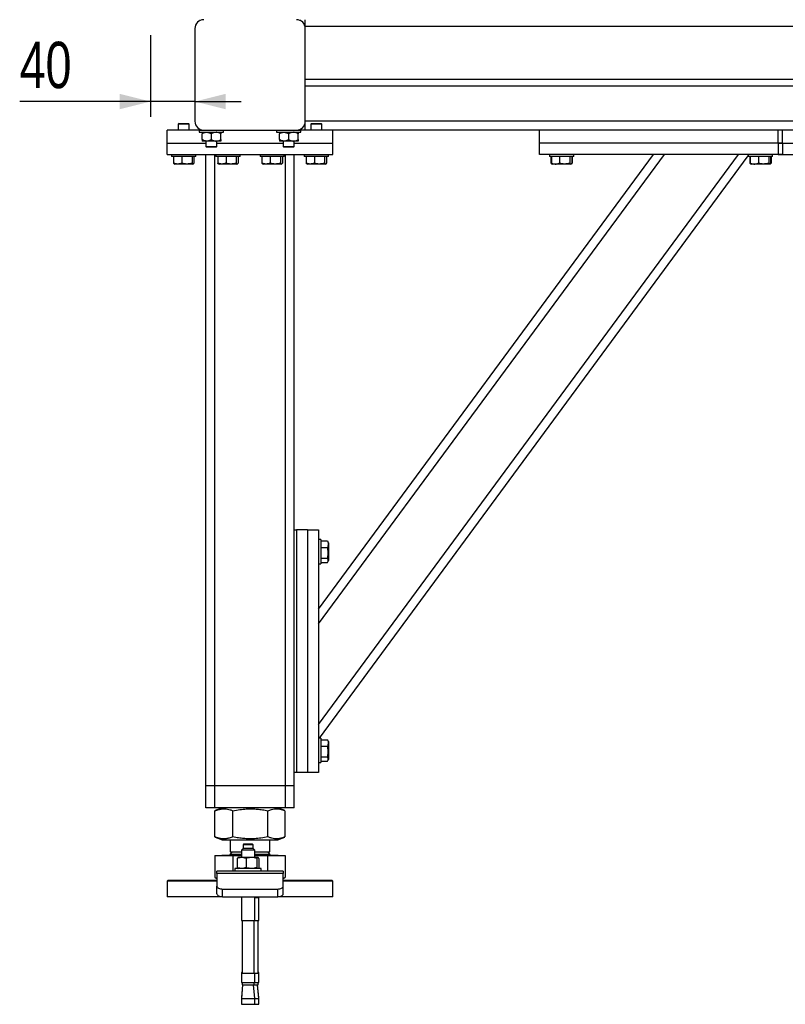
# Model space of a CAD drawing. Header units: millimetres. Extents: x 5 to 415, y 5 to 292.
# Tile 10 of 36: x 183 to 233, y 103 to 167. Entities that reach past the tile are written whole.
import ezdxf

# ---------------------------------------------------------------- set-up
doc = ezdxf.new("R2010")
doc.units = ezdxf.units.MM
doc.layers.add('COTES', color=1, linetype='Continuous')
doc.layers.add('TRAIT-FORT', color=4, linetype='Continuous', lineweight=25)
doc.styles.add('SLDTEXTSTYLE0', font='TXT', dxfattribs={"width": 0.75})
doc.dimstyles.new('SLDDIMSTYLE1', dxfattribs={"dimtxt": 3, "dimasz": 2, "dimexe": 0, "dimexo": 0.0625, "dimgap": 0.75, "dimtad": 1, "dimdec": 0, "dimlfac": 14, "dimrnd": 1e-09, "dimzin": 12, "dimdsep": 46, "dimtxsty": 'SLDTEXTSTYLE0', "dimsah": 1, "dimcen": 0.09, "dimadec": 0, "dimazin": 3, "dimtfac": 1, "dimtdec": 0, "dimtmove": 0, "dimatfit": 0, "dimfxl": 1, "dimfrac": 2, "dimtolj": 1, "dimtzin": 12, "dimarcsym": 0})

# ---------------------------------------------------------------- blocks, each defined once
blk = doc.blocks.new('_D_5')
at = {"layer": 'COTES', "color": 1, "transparency": 16777216}
for p, q in [((191.67, 165.916), (191.67, 160.62)), ((191.67, 161.62), (183.204, 161.62)), ((194.527, 161.62), (191.67, 161.62)), ((194.527, 161.62), (197.527, 161.62))]:
    blk.add_line(p, q, dxfattribs=at)
for points in [[(191.67, 161.62), (189.67, 162.12), (189.67, 161.12)], [(194.527, 161.62), (196.527, 161.12), (196.527, 162.12)]]:
    blk.add_solid(points, dxfattribs=at)
at = {"layer": 'COTES', "color": 1, "transparency": 16777216, "insert": (183.204, 165.487), "char_height": 3, "attachment_point": 1, "style": 'SLDTEXTSTYLE0'}
blk.add_mtext('40', dxfattribs=at)

msp = doc.modelspace()

# ---------------------------------------------------------------- linework, layer by layer
at = {"layer": 'TRAIT-FORT', "color": 4, "linetype": 'Continuous', "lineweight": 25}
for p, q in [((194.527, 166.345), (194.527, 160.345)), ((194.849, 166.916), (194.849, 166.859)), ((201.349, 166.859), (201.349, 166.916)), ((201.67, 166.488), (201.67, 166.916)), ((201.67, 166.488), (263.099, 166.488)), ((201.67, 160.345), (201.67, 166.345)), ((201.67, 163.059), (263.099, 163.059)), ((201.67, 162.631), (263.099, 162.631)), ((193.506, 160.202), (193.456, 160.152)), ((193.456, 160.152), (193.456, 159.774)), ((194.17, 160.152), (193.456, 160.152)), ((193.506, 160.202), (194.12, 160.202)), ((194.17, 160.152), (194.12, 160.202)), ((194.17, 159.774), (194.17, 160.152)), ((263.099, 160.345), (201.67, 160.345)), ((201.67, 159.774), (201.67, 160.345)), ((202.077, 160.202), (202.027, 160.152)), ((202.027, 160.152), (202.027, 159.774)), ((202.742, 160.152), (202.027, 160.152)), ((202.077, 160.202), (202.692, 160.202)), ((202.742, 160.152), (202.692, 160.202)), ((202.742, 159.774), (202.742, 160.152)), ((194.813, 159.774), (192.742, 159.774)), ((192.742, 158.916), (192.742, 159.774)), ((194.813, 159.774), (194.813, 159.631)), ((194.813, 159.774), (195.099, 159.774)), ((194.813, 159.631), (196.385, 159.631)), ((194.849, 159.831), (194.849, 159.774)), ((194.992, 159.153), (194.992, 159.537)), ((195.099, 159.774), (201.099, 159.774)), ((195.599, 159.153), (195.599, 159.537)), ((196.206, 159.153), (196.206, 159.537)), ((196.385, 159.631), (196.385, 159.774)), ((199.813, 159.774), (199.813, 159.631)), ((199.813, 159.631), (201.385, 159.631)), ((199.992, 159.153), (199.992, 159.537)), ((200.599, 159.153), (200.599, 159.537)), ((201.099, 159.774), (201.385, 159.774)), ((201.206, 159.153), (201.206, 159.537)), ((201.349, 159.774), (201.349, 159.831)), ((201.385, 159.631), (201.385, 159.774)), ((203.456, 159.774), (201.385, 159.774)), ((203.456, 158.916), (203.456, 159.774)), ((261.313, 159.774), (203.456, 159.774)), ((216.813, 158.916), (216.813, 159.774)), ((232.242, 158.916), (232.242, 159.774)), ((232.527, 158.916), (232.527, 159.774)), ((192.742, 158.202), (192.742, 158.916)), ((192.742, 158.916), (195.242, 158.916)), ((195.295, 159.059), (194.992, 159.059)), ((195.242, 159.059), (195.242, 158.716)), ((195.242, 158.716), (195.292, 158.666)), ((195.242, 158.716), (195.956, 158.716)), ((195.906, 158.666), (195.292, 158.666)), ((195.902, 159.059), (195.295, 159.059)), ((196.206, 159.059), (195.902, 159.059)), ((195.906, 158.666), (195.956, 158.716)), ((195.956, 158.716), (195.956, 159.059)), ((195.956, 158.916), (200.242, 158.916)), ((200.295, 159.059), (199.992, 159.059)), ((200.242, 159.059), (200.242, 158.716)), ((200.242, 158.716), (200.292, 158.666)), ((200.242, 158.716), (200.956, 158.716)), ((200.906, 158.666), (200.292, 158.666)), ((200.902, 159.059), (200.295, 159.059)), ((201.206, 159.059), (200.902, 159.059)), ((200.906, 158.666), (200.956, 158.716)), ((200.956, 158.716), (200.956, 159.059)), ((200.956, 158.916), (203.456, 158.916)), ((203.456, 158.202), (203.456, 158.916)), ((216.813, 158.202), (216.813, 158.916)), ((232.527, 158.916), (216.813, 158.916)), ((232.242, 158.916), (247.956, 158.916)), ((232.242, 158.916), (232.242, 158.202)), ((232.527, 158.916), (232.527, 158.202)), ((192.742, 158.202), (203.456, 158.202)), ((193.027, 158.202), (193.027, 158.059)), ((194.599, 158.059), (193.027, 158.059)), ((193.153, 158.059), (193.153, 157.631)), ((193.688, 158.059), (193.688, 157.631)), ((194.348, 158.059), (194.348, 157.631)), ((194.473, 158.059), (194.473, 157.631)), ((194.599, 158.059), (194.599, 158.202)), ((195.242, 117.345), (195.242, 158.202)), ((195.813, 117.345), (195.813, 158.202)), ((195.885, 158.202), (195.885, 158.059)), ((197.456, 158.059), (195.885, 158.059)), ((196.01, 158.059), (196.01, 157.631)), ((196.545, 158.059), (196.545, 157.631)), ((197.205, 158.059), (197.205, 157.631)), ((197.33, 158.059), (197.33, 157.631)), ((197.456, 158.059), (197.456, 158.202)), ((198.742, 158.202), (198.742, 158.059)), ((200.313, 158.059), (198.742, 158.059)), ((198.868, 158.059), (198.868, 157.631)), ((199.403, 158.059), (199.403, 157.631)), ((200.062, 158.059), (200.062, 157.631)), ((200.187, 158.059), (200.187, 157.631)), ((200.313, 158.059), (200.313, 158.202)), ((200.385, 117.345), (200.385, 158.202)), ((200.956, 133.916), (200.956, 158.202)), ((201.599, 158.202), (201.599, 158.059)), ((203.17, 158.059), (201.599, 158.059)), ((201.725, 158.059), (201.725, 157.631)), ((202.26, 158.059), (202.26, 157.631)), ((202.527, 121.309), (229.675, 158.202)), ((202.527, 128.781), (224.177, 158.202)), ((202.527, 127.817), (224.886, 158.202)), ((202.58, 120.416), (230.313, 158.105)), ((202.92, 158.059), (202.92, 157.631)), ((203.044, 158.059), (203.044, 157.631)), ((203.17, 158.059), (203.17, 158.202)), ((232.527, 158.202), (216.813, 158.202)), ((217.456, 158.202), (217.456, 158.059)), ((218.097, 158.059), (217.456, 158.059)), ((217.553, 158.059), (217.553, 157.631)), ((217.582, 158.059), (217.582, 157.631)), ((219.027, 158.059), (218.097, 158.059)), ((218.117, 158.059), (218.117, 157.631)), ((218.777, 158.059), (218.777, 157.631)), ((218.901, 158.059), (218.901, 157.631)), ((218.931, 158.059), (218.931, 157.631)), ((219.027, 158.059), (219.027, 158.202)), ((230.313, 158.202), (230.313, 158.059)), ((230.954, 158.059), (230.313, 158.059)), ((230.41, 158.059), (230.41, 157.631)), ((230.439, 158.059), (230.439, 157.631)), ((231.885, 158.059), (230.954, 158.059)), ((230.974, 158.059), (230.974, 157.631)), ((231.634, 158.059), (231.634, 157.631)), ((231.759, 158.059), (231.759, 157.631)), ((231.788, 158.059), (231.788, 157.631)), ((231.885, 158.059), (231.885, 158.202)), ((232.242, 158.202), (247.956, 158.202)), ((193.195, 157.583), (193.236, 157.559)), ((194.39, 157.559), (193.236, 157.559)), ((194.39, 157.559), (194.431, 157.583)), ((196.052, 157.583), (196.093, 157.559)), ((197.247, 157.559), (196.093, 157.559)), ((197.247, 157.559), (197.289, 157.583)), ((198.909, 157.583), (198.951, 157.559)), ((200.104, 157.559), (198.951, 157.559)), ((200.104, 157.559), (200.146, 157.583)), ((201.766, 157.583), (201.808, 157.559)), ((202.961, 157.559), (201.808, 157.559)), ((202.961, 157.559), (203.003, 157.583)), ((217.598, 157.598), (217.623, 157.583)), ((217.623, 157.583), (217.665, 157.559)), ((217.869, 157.559), (217.665, 157.559)), ((218.818, 157.559), (217.869, 157.559)), ((218.818, 157.559), (218.86, 157.583)), ((218.86, 157.583), (218.885, 157.598)), ((218.89, 157.617), (218.931, 157.631)), ((230.455, 157.598), (230.481, 157.583)), ((230.481, 157.583), (230.522, 157.559)), ((230.726, 157.559), (230.522, 157.559)), ((231.676, 157.559), (230.726, 157.559)), ((231.676, 157.559), (231.717, 157.583)), ((231.717, 157.583), (231.743, 157.598)), ((231.748, 157.617), (231.788, 157.631)), ((200.956, 118.202), (200.956, 133.916)), ((200.956, 133.916), (201.099, 133.916)), ((201.099, 133.916), (201.099, 118.202)), ((201.813, 133.916), (201.099, 133.916)), ((201.813, 133.916), (202.527, 133.916)), ((201.813, 133.916), (201.813, 118.202)), ((202.527, 133.916), (202.527, 118.202)), ((202.67, 133.274), (202.527, 133.274)), ((202.67, 133.274), (202.67, 132.789)), ((202.67, 133.184), (203.098, 133.184)), ((203.098, 133.184), (203.12, 133.147)), ((202.67, 132.789), (202.67, 131.702)), ((202.67, 132.761), (203.098, 132.761)), ((203.17, 133.065), (203.122, 133.148)), ((203.17, 133.065), (203.17, 132.417)), ((202.67, 132.065), (203.098, 132.065)), ((203.122, 131.827), (203.17, 131.911)), ((203.17, 132.417), (203.17, 131.911)), ((202.527, 131.702), (202.67, 131.702)), ((202.67, 131.792), (203.098, 131.792)), ((202.67, 120.416), (202.527, 120.416)), ((202.67, 120.416), (202.67, 119.932)), ((202.67, 120.326), (203.098, 120.326)), ((202.67, 119.932), (202.67, 118.845)), ((202.67, 119.904), (203.098, 119.904)), ((203.098, 120.326), (203.12, 120.29)), ((203.17, 120.208), (203.122, 120.291)), ((203.17, 120.208), (203.17, 119.56)), ((202.67, 119.208), (203.098, 119.208)), ((203.17, 119.56), (203.17, 119.054)), ((202.527, 118.845), (202.67, 118.845)), ((202.67, 118.935), (203.098, 118.935)), ((203.122, 118.97), (203.17, 119.054)), ((200.956, 117.345), (200.956, 118.202)), ((201.099, 118.202), (200.956, 118.202)), ((201.813, 118.202), (201.099, 118.202)), ((202.527, 118.202), (201.813, 118.202)), ((195.813, 117.345), (195.242, 117.345)), ((195.242, 115.916), (195.242, 117.345)), ((200.385, 117.345), (195.813, 117.345)), ((195.813, 115.916), (195.813, 117.345)), ((200.956, 117.345), (200.385, 117.345)), ((200.385, 115.916), (200.385, 117.345)), ((200.956, 115.916), (200.956, 117.345)), ((195.813, 115.916), (195.242, 115.916)), ((200.385, 115.916), (195.813, 115.916)), ((195.848, 115.734), (195.831, 115.728)), ((195.831, 114.033), (195.831, 115.728)), ((196.297, 115.916), (195.846, 115.734)), ((196.989, 114.033), (196.989, 115.728)), ((199.257, 114.033), (199.257, 115.728)), ((200.351, 115.734), (199.901, 115.916)), ((200.367, 114.033), (200.367, 115.728)), ((200.956, 115.916), (200.385, 115.916)), ((195.831, 114.033), (195.848, 114.027)), ((195.846, 114.027), (196.297, 113.845)), ((196.297, 113.845), (197.217, 113.845)), ((196.813, 113.845), (196.813, 113.071)), ((197.217, 113.845), (199.901, 113.845)), ((197.684, 113.559), (197.649, 113.524)), ((197.649, 113.524), (197.649, 113.274)), ((197.762, 113.524), (197.649, 113.524)), ((197.785, 113.559), (197.684, 113.559)), ((198.291, 113.524), (197.762, 113.524)), ((198.256, 113.559), (197.785, 113.559)), ((198.291, 113.524), (198.256, 113.559)), ((198.291, 113.274), (198.291, 113.524)), ((199.385, 113.071), (199.385, 113.845)), ((199.901, 113.845), (200.351, 114.027)), ((195.831, 112.831), (195.831, 111.413)), ((195.831, 112.831), (196.989, 112.831)), ((196.273, 112.845), (196.273, 112.831)), ((196.273, 112.845), (197.541, 112.845)), ((196.968, 113.071), (196.813, 112.916)), ((196.813, 113.071), (197.541, 113.071)), ((196.813, 112.916), (197.541, 112.916)), ((196.989, 112.831), (196.989, 111.809)), ((196.989, 112.831), (197.541, 112.831)), ((197.649, 113.274), (197.541, 113.166)), ((197.541, 113.166), (197.541, 112.702)), ((197.693, 113.166), (197.541, 113.166)), ((197.762, 113.274), (197.649, 113.274)), ((198.399, 113.166), (197.693, 113.166)), ((198.291, 113.274), (197.762, 113.274)), ((198.399, 113.166), (198.291, 113.274)), ((198.399, 112.702), (198.399, 113.166)), ((198.399, 113.071), (199.385, 113.071)), ((198.399, 112.916), (199.385, 112.916)), ((198.399, 112.845), (199.924, 112.845)), ((198.399, 112.831), (199.257, 112.831)), ((199.385, 112.916), (199.23, 113.071)), ((199.257, 111.809), (199.257, 112.831)), ((199.257, 112.831), (200.367, 112.831)), ((199.924, 112.831), (199.924, 112.845)), ((200.367, 112.831), (200.367, 111.413)), ((197.271, 112.631), (197.271, 112.059)), ((197.327, 112.702), (197.314, 112.693)), ((197.554, 112.702), (197.327, 112.702)), ((198.186, 112.702), (197.554, 112.702)), ((197.837, 112.631), (197.837, 112.059)), ((198.602, 112.702), (198.186, 112.702)), ((198.536, 112.631), (198.536, 112.059)), ((198.613, 112.702), (198.602, 112.702)), ((198.626, 112.693), (198.613, 112.702)), ((198.669, 112.631), (198.669, 112.059)), ((200.242, 111.809), (195.956, 111.809)), ((195.956, 111.656), (195.956, 111.809)), ((195.956, 111.656), (195.956, 110.84)), ((200.242, 111.656), (195.956, 111.656)), ((197.113, 111.988), (197.113, 111.809)), ((198.827, 111.988), (197.113, 111.988)), ((197.314, 111.997), (197.327, 111.988)), ((198.613, 111.988), (198.626, 111.997)), ((198.669, 112.059), (198.637, 112.008)), ((198.827, 111.809), (198.827, 111.988)), ((200.242, 111.809), (200.242, 111.656)), ((200.242, 110.84), (200.242, 111.656)), ((192.813, 111.238), (192.742, 111.166)), ((192.742, 111.166), (192.742, 110.166)), ((195.956, 111.166), (192.742, 111.166)), ((192.813, 111.238), (195.956, 111.238)), ((195.831, 111.413), (195.956, 111.349)), ((195.846, 111.405), (195.831, 111.413)), ((195.846, 111.405), (195.956, 111.341)), ((200.242, 111.347), (200.367, 111.413)), ((200.242, 111.341), (200.352, 111.405)), ((200.242, 111.238), (203.385, 111.238)), ((203.456, 111.166), (200.242, 111.166)), ((203.456, 111.166), (203.385, 111.238)), ((203.456, 110.166), (203.456, 111.166)), ((195.956, 110.345), (195.956, 110.84)), ((196.313, 110.661), (199.885, 110.661)), ((196.313, 110.166), (196.313, 110.661)), ((199.885, 110.166), (199.885, 110.661)), ((200.242, 110.345), (200.242, 110.84)), ((196.313, 110.166), (192.742, 110.166)), ((196.313, 110.166), (199.885, 110.166)), ((197.541, 110.166), (197.541, 108.631)), ((198.399, 108.631), (198.399, 110.166)), ((198.654, 110.095), (198.399, 110.095)), ((198.654, 110.095), (198.654, 110.166)), ((198.656, 108.631), (198.656, 110.166)), ((202.967, 110.166), (199.885, 110.166)), ((203.456, 110.166), (202.967, 110.166)), ((197.541, 108.631), (197.693, 108.631)), ((197.577, 108.631), (197.577, 105.188)), ((197.693, 108.631), (198.399, 108.631)), ((198.363, 105.188), (198.363, 108.631)), ((198.399, 108.631), (198.656, 108.631)), ((198.621, 105.188), (198.621, 108.631)), ((197.541, 105.259), (197.541, 105.188)), ((197.577, 105.259), (197.541, 105.259)), ((197.541, 105.188), (197.541, 104.609)), ((197.693, 105.188), (197.541, 105.188)), ((198.399, 105.188), (197.693, 105.188)), ((198.399, 104.609), (198.399, 105.188)), ((198.656, 105.188), (198.399, 105.188)), ((198.656, 105.259), (198.621, 105.259)), ((198.656, 105.188), (198.656, 105.259)), ((198.656, 104.609), (198.656, 105.188)), ((197.541, 104.609), (197.693, 104.609)), ((197.577, 104.609), (197.577, 104.452)), ((197.693, 104.609), (198.399, 104.609)), ((198.363, 104.452), (198.363, 104.609)), ((198.399, 104.609), (198.656, 104.609)), ((198.621, 104.452), (198.621, 104.609)), ((197.619, 104.452), (197.541, 103.569)), ((197.612, 104.452), (197.541, 103.641)), ((197.577, 104.452), (197.716, 104.452)), ((197.716, 104.452), (198.363, 104.452)), ((198.399, 103.569), (198.321, 104.452)), ((198.363, 104.452), (198.621, 104.452)), ((198.656, 103.569), (198.579, 104.452)), ((198.656, 103.641), (198.585, 104.452)), ((197.541, 103.641), (197.541, 103.569)), ((197.541, 103.641), (197.548, 103.641)), ((197.541, 103.569), (197.541, 103.202)), ((197.541, 103.569), (197.693, 103.569)), ((197.693, 103.569), (198.399, 103.569)), ((198.399, 103.202), (198.399, 103.569)), ((198.399, 103.569), (198.656, 103.569)), ((198.65, 103.641), (198.656, 103.641)), ((198.656, 103.569), (198.656, 103.641)), ((198.656, 103.202), (198.656, 103.569)), ((197.541, 103.202), (197.693, 103.202)), ((197.693, 103.202), (198.399, 103.202)), ((198.399, 103.202), (198.656, 103.202))]:
    msp.add_line(p, q, dxfattribs=at)
at = {"layer": 'TRAIT-FORT', "color": 4, "linetype": 'Continuous', "lineweight": 25, "flags": 128}
for points in [[(195.956, 110.84), (195.963, 110.805), (195.983, 110.772), (196.016, 110.741), (196.061, 110.714), (196.115, 110.691), (196.176, 110.675), (196.243, 110.665), (196.313, 110.661)], [(195.956, 110.345), (195.963, 110.31), (195.983, 110.277), (196.016, 110.246), (196.061, 110.219), (196.115, 110.197), (196.176, 110.18), (196.243, 110.17), (196.313, 110.166)], [(199.885, 110.661), (199.954, 110.665), (200.021, 110.675), (200.083, 110.691), (200.137, 110.714), (200.181, 110.741), (200.214, 110.772), (200.235, 110.805), (200.242, 110.84)], [(199.885, 110.166), (199.954, 110.17), (200.021, 110.18), (200.083, 110.197), (200.137, 110.219), (200.181, 110.246), (200.214, 110.277), (200.235, 110.31), (200.242, 110.345)]]:
    msp.add_lwpolyline(points, dxfattribs=at)
at = {"layer": 'TRAIT-FORT', "color": 4, "linetype": 'Continuous', "lineweight": 25}
for centre, radius, start, end in [((195.099, 166.345), 0.571, 90, 180), ((201.099, 166.345), 0.571, 0, 90), ((195.099, 160.345), 0.571, 180, 270), ((201.099, 160.345), 0.571, 270, 0), ((196.742, 112.916), 0.0714, 270, 360), ((199.456, 112.916), 0.0714, 180, 270)]:
    msp.add_arc(centre, radius, start, end, dxfattribs=at)
for points, knots in [([(194.992, 159.537), (195.033, 159.559), (195.118, 159.603), (195.223, 159.629), (195.283, 159.63), (195.295, 159.631)], [0, 0, 0, 0, 0.432385, 0.879553, 1, 1, 1, 1]), ([(194.992, 159.631), (194.992, 159.631), (194.992, 159.63), (194.992, 159.618), (194.992, 159.581), (194.992, 159.55), (194.992, 159.537)], [0, 0, 0, 0, 0.0445586, 0.3932389, 0.754435, 1, 1, 1, 1]), ([(195.295, 159.631), (195.349, 159.625), (195.455, 159.615), (195.551, 159.563), (195.599, 159.537)], [0, 0, 0, 0, 0.503999, 1, 1, 1, 1]), ([(195.902, 159.631), (195.849, 159.625), (195.743, 159.615), (195.647, 159.563), (195.599, 159.537)], [0, 0, 0, 0, 0.503999, 1, 1, 1, 1]), ([(196.206, 159.537), (196.185, 159.548), (196.144, 159.571), (196.079, 159.599), (196.011, 159.619), (195.952, 159.63), (195.915, 159.63), (195.902, 159.631)], [0, 0, 0, 0, 0.2155167, 0.4322256, 0.6544567, 0.8796869, 1, 1, 1, 1]), ([(196.206, 159.631), (196.206, 159.631), (196.206, 159.63), (196.206, 159.618), (196.206, 159.581), (196.206, 159.55), (196.206, 159.537)], [0, 0, 0, 0, 0.044559, 0.393239, 0.754435, 1, 1, 1, 1]), ([(199.992, 159.537), (200.033, 159.559), (200.118, 159.603), (200.223, 159.629), (200.283, 159.63), (200.295, 159.631)], [0, 0, 0, 0, 0.432385, 0.879553, 1, 1, 1, 1]), ([(199.992, 159.631), (199.992, 159.631), (199.992, 159.63), (199.992, 159.618), (199.992, 159.581), (199.992, 159.55), (199.992, 159.537)], [0, 0, 0, 0, 0.0445586, 0.3932389, 0.754435, 1, 1, 1, 1]), ([(200.295, 159.631), (200.349, 159.625), (200.455, 159.615), (200.551, 159.563), (200.599, 159.537)], [0, 0, 0, 0, 0.503999, 1, 1, 1, 1]), ([(200.902, 159.631), (200.849, 159.625), (200.743, 159.615), (200.647, 159.563), (200.599, 159.537)], [0, 0, 0, 0, 0.503999, 1, 1, 1, 1]), ([(201.206, 159.537), (201.185, 159.548), (201.144, 159.571), (201.079, 159.599), (201.011, 159.619), (200.952, 159.63), (200.915, 159.63), (200.902, 159.631)], [0, 0, 0, 0, 0.2155167, 0.4322256, 0.6544567, 0.8796869, 1, 1, 1, 1]), ([(201.206, 159.631), (201.206, 159.631), (201.206, 159.63), (201.206, 159.618), (201.206, 159.581), (201.206, 159.55), (201.206, 159.537)], [0, 0, 0, 0, 0.044559, 0.393239, 0.754435, 1, 1, 1, 1]), ([(195.295, 159.059), (195.242, 159.065), (195.136, 159.076), (195.039, 159.127), (194.992, 159.153)], [0, 0, 0, 0, 0.5039994, 1, 1, 1, 1]), ([(194.992, 159.153), (194.992, 159.14), (194.992, 159.109), (194.992, 159.073), (194.992, 159.06), (194.992, 159.059), (194.992, 159.059)], [0, 0, 0, 0, 0.245569, 0.595239, 0.955441, 1, 1, 1, 1]), ([(195.599, 159.153), (195.557, 159.131), (195.473, 159.087), (195.368, 159.061), (195.308, 159.06), (195.295, 159.059)], [0, 0, 0, 0, 0.4323846, 0.8795531, 1, 1, 1, 1]), ([(195.599, 159.153), (195.64, 159.131), (195.725, 159.087), (195.83, 159.061), (195.89, 159.06), (195.902, 159.059)], [0, 0, 0, 0, 0.432385, 0.879553, 1, 1, 1, 1]), ([(195.902, 159.059), (195.956, 159.065), (196.062, 159.076), (196.158, 159.127), (196.206, 159.153)], [0, 0, 0, 0, 0.503999, 1, 1, 1, 1]), ([(196.206, 159.153), (196.206, 159.14), (196.206, 159.109), (196.206, 159.073), (196.206, 159.06), (196.206, 159.059), (196.206, 159.059)], [0, 0, 0, 0, 0.245569, 0.595239, 0.955441, 1, 1, 1, 1]), ([(200.295, 159.059), (200.242, 159.065), (200.136, 159.076), (200.039, 159.127), (199.992, 159.153)], [0, 0, 0, 0, 0.5039994, 1, 1, 1, 1]), ([(199.992, 159.153), (199.992, 159.14), (199.992, 159.109), (199.992, 159.073), (199.992, 159.06), (199.992, 159.059), (199.992, 159.059)], [0, 0, 0, 0, 0.245569, 0.595239, 0.955441, 1, 1, 1, 1]), ([(200.599, 159.153), (200.557, 159.131), (200.473, 159.087), (200.368, 159.061), (200.308, 159.06), (200.295, 159.059)], [0, 0, 0, 0, 0.4323846, 0.8795531, 1, 1, 1, 1]), ([(200.599, 159.153), (200.64, 159.131), (200.725, 159.087), (200.83, 159.061), (200.89, 159.06), (200.902, 159.059)], [0, 0, 0, 0, 0.432385, 0.879553, 1, 1, 1, 1]), ([(200.902, 159.059), (200.956, 159.065), (201.062, 159.076), (201.158, 159.127), (201.206, 159.153)], [0, 0, 0, 0, 0.503999, 1, 1, 1, 1]), ([(201.206, 159.153), (201.206, 159.14), (201.206, 159.109), (201.206, 159.073), (201.206, 159.06), (201.206, 159.059), (201.206, 159.059)], [0, 0, 0, 0, 0.245569, 0.595239, 0.955441, 1, 1, 1, 1]), ([(193.688, 157.631), (193.672, 157.625), (193.638, 157.613), (193.587, 157.598), (193.535, 157.587), (193.478, 157.579), (193.414, 157.576), (193.345, 157.58), (193.276, 157.592), (193.221, 157.608), (193.18, 157.621), (193.162, 157.628), (193.153, 157.631)], [0, 0, 0, 0, 0.0958853, 0.1919485, 0.2887085, 0.3857853, 0.511363, 0.6378412, 0.766884, 0.8966476, 0.9483108, 1, 1, 1, 1]), ([(193.196, 157.586), (193.191, 157.588), (193.177, 157.594), (193.163, 157.616), (193.153, 157.631)], [0, 0, 0, 0, 0.320055, 1, 1, 1, 1]), ([(194.348, 157.631), (194.291, 157.615), (194.175, 157.584), (194.004, 157.572), (193.84, 157.589), (193.739, 157.617), (193.688, 157.631)], [0, 0, 0, 0, 0.264605, 0.534948, 0.765343, 1, 1, 1, 1]), ([(194.348, 157.631), (194.359, 157.615), (194.381, 157.584), (194.413, 157.572), (194.444, 157.589), (194.463, 157.617), (194.473, 157.631)], [0, 0, 0, 0, 0.264605, 0.534948, 0.765343, 1, 1, 1, 1]), ([(196.545, 157.631), (196.529, 157.625), (196.495, 157.613), (196.444, 157.598), (196.392, 157.587), (196.335, 157.579), (196.272, 157.576), (196.203, 157.58), (196.133, 157.592), (196.078, 157.608), (196.037, 157.621), (196.019, 157.628), (196.01, 157.631)], [0, 0, 0, 0, 0.0958853, 0.1919485, 0.2887085, 0.3857853, 0.511363, 0.6378412, 0.766884, 0.8966476, 0.9483108, 1, 1, 1, 1]), ([(196.053, 157.586), (196.049, 157.588), (196.034, 157.594), (196.02, 157.616), (196.01, 157.631)], [0, 0, 0, 0, 0.320055, 1, 1, 1, 1]), ([(197.205, 157.631), (197.148, 157.615), (197.032, 157.584), (196.861, 157.572), (196.697, 157.589), (196.596, 157.617), (196.545, 157.631)], [0, 0, 0, 0, 0.264605, 0.534948, 0.765343, 1, 1, 1, 1]), ([(197.205, 157.631), (197.216, 157.615), (197.238, 157.584), (197.27, 157.572), (197.301, 157.589), (197.32, 157.617), (197.33, 157.631)], [0, 0, 0, 0, 0.264605, 0.534948, 0.765343, 1, 1, 1, 1]), ([(199.403, 157.631), (199.386, 157.625), (199.352, 157.613), (199.301, 157.598), (199.25, 157.587), (199.192, 157.579), (199.129, 157.576), (199.06, 157.58), (198.991, 157.592), (198.935, 157.608), (198.895, 157.621), (198.877, 157.628), (198.868, 157.631)], [0, 0, 0, 0, 0.0958853, 0.1919485, 0.2887085, 0.3857853, 0.511363, 0.6378412, 0.766884, 0.8966476, 0.9483108, 1, 1, 1, 1]), ([(198.91, 157.586), (198.906, 157.588), (198.891, 157.594), (198.877, 157.616), (198.868, 157.631)], [0, 0, 0, 0, 0.320055, 1, 1, 1, 1]), ([(200.062, 157.631), (200.005, 157.615), (199.889, 157.584), (199.718, 157.572), (199.554, 157.589), (199.453, 157.617), (199.403, 157.631)], [0, 0, 0, 0, 0.264605, 0.534948, 0.765343, 1, 1, 1, 1]), ([(200.062, 157.631), (200.073, 157.615), (200.095, 157.584), (200.128, 157.572), (200.159, 157.589), (200.178, 157.617), (200.187, 157.631)], [0, 0, 0, 0, 0.264605, 0.534948, 0.765343, 1, 1, 1, 1]), ([(202.26, 157.631), (202.243, 157.625), (202.21, 157.613), (202.158, 157.598), (202.107, 157.587), (202.049, 157.579), (201.986, 157.576), (201.917, 157.58), (201.848, 157.592), (201.793, 157.608), (201.752, 157.621), (201.734, 157.628), (201.725, 157.631)], [0, 0, 0, 0, 0.0958853, 0.1919485, 0.2887085, 0.3857853, 0.511363, 0.6378412, 0.766884, 0.8966476, 0.9483108, 1, 1, 1, 1]), ([(201.768, 157.586), (201.763, 157.588), (201.748, 157.594), (201.734, 157.616), (201.725, 157.631)], [0, 0, 0, 0, 0.320055, 1, 1, 1, 1]), ([(202.92, 157.631), (202.862, 157.615), (202.747, 157.584), (202.575, 157.572), (202.411, 157.589), (202.31, 157.617), (202.26, 157.631)], [0, 0, 0, 0, 0.264605, 0.534948, 0.765343, 1, 1, 1, 1]), ([(202.92, 157.631), (202.93, 157.615), (202.952, 157.584), (202.985, 157.572), (203.016, 157.589), (203.035, 157.617), (203.044, 157.631)], [0, 0, 0, 0, 0.264605, 0.534948, 0.765343, 1, 1, 1, 1]), ([(217.553, 157.631), (217.56, 157.625), (217.574, 157.613), (217.59, 157.602), (217.598, 157.598), (217.598, 157.598)], [0, 0, 0, 0, 0.483869, 0.968637, 1, 1, 1, 1]), ([(217.625, 157.586), (217.62, 157.588), (217.605, 157.594), (217.591, 157.616), (217.582, 157.631)], [0, 0, 0, 0, 0.320055, 1, 1, 1, 1]), ([(217.582, 157.631), (217.599, 157.625), (217.632, 157.613), (217.683, 157.598), (217.735, 157.587), (217.792, 157.579), (217.856, 157.576), (217.925, 157.58), (217.994, 157.592), (218.058, 157.61), (218.099, 157.625), (218.117, 157.631)], [0, 0, 0, 0, 0.095886, 0.19195, 0.28871, 0.385788, 0.511366, 0.637845, 0.766889, 0.896653, 1, 1, 1, 1]), ([(218.777, 157.631), (218.719, 157.615), (218.604, 157.584), (218.432, 157.572), (218.268, 157.589), (218.168, 157.617), (218.117, 157.631)], [0, 0, 0, 0, 0.264605, 0.534948, 0.765343, 1, 1, 1, 1]), ([(218.777, 157.631), (218.788, 157.615), (218.809, 157.584), (218.842, 157.572), (218.873, 157.589), (218.892, 157.617), (218.901, 157.631)], [0, 0, 0, 0, 0.264605, 0.534948, 0.765343, 1, 1, 1, 1]), ([(218.885, 157.598), (218.892, 157.603), (218.904, 157.609), (218.919, 157.621), (218.927, 157.628), (218.931, 157.631)], [0, 0, 0, 0, 0.485936, 0.742903, 1, 1, 1, 1]), ([(230.41, 157.631), (230.417, 157.625), (230.432, 157.613), (230.447, 157.602), (230.455, 157.598), (230.455, 157.598)], [0, 0, 0, 0, 0.483869, 0.968637, 1, 1, 1, 1]), ([(230.482, 157.586), (230.477, 157.588), (230.463, 157.594), (230.449, 157.616), (230.439, 157.631)], [0, 0, 0, 0, 0.320055, 1, 1, 1, 1]), ([(230.439, 157.631), (230.456, 157.625), (230.489, 157.613), (230.54, 157.598), (230.592, 157.587), (230.65, 157.579), (230.713, 157.576), (230.782, 157.58), (230.851, 157.592), (230.915, 157.61), (230.956, 157.625), (230.974, 157.631)], [0, 0, 0, 0, 0.095886, 0.19195, 0.28871, 0.385788, 0.511366, 0.637845, 0.766889, 0.896653, 1, 1, 1, 1]), ([(231.634, 157.631), (231.577, 157.615), (231.461, 157.584), (231.289, 157.572), (231.125, 157.589), (231.025, 157.617), (230.974, 157.631)], [0, 0, 0, 0, 0.264605, 0.534948, 0.765343, 1, 1, 1, 1]), ([(231.634, 157.631), (231.645, 157.615), (231.667, 157.584), (231.699, 157.572), (231.73, 157.589), (231.749, 157.617), (231.759, 157.631)], [0, 0, 0, 0, 0.264605, 0.534948, 0.765343, 1, 1, 1, 1]), ([(231.742, 157.598), (231.749, 157.603), (231.761, 157.609), (231.776, 157.621), (231.784, 157.628), (231.788, 157.631)], [0, 0, 0, 0, 0.485936, 0.742903, 1, 1, 1, 1]), ([(203.098, 133.184), (203.114, 133.147), (203.146, 133.073), (203.157, 132.963), (203.14, 132.858), (203.113, 132.793), (203.098, 132.761)], [0, 0, 0, 0, 0.264605, 0.534948, 0.765343, 1, 1, 1, 1]), ([(203.098, 132.065), (203.105, 132.087), (203.117, 132.13), (203.131, 132.197), (203.143, 132.264), (203.151, 132.339), (203.154, 132.421), (203.149, 132.511), (203.137, 132.601), (203.12, 132.684), (203.105, 132.737), (203.098, 132.761)], [0, 0, 0, 0, 0.095886, 0.19195, 0.28871, 0.385788, 0.511366, 0.637845, 0.766889, 0.896653, 1, 1, 1, 1]), ([(203.098, 131.792), (203.114, 131.816), (203.146, 131.864), (203.157, 131.935), (203.14, 132.003), (203.113, 132.044), (203.098, 132.065)], [0, 0, 0, 0, 0.264605, 0.534948, 0.765343, 1, 1, 1, 1]), ([(203.098, 120.326), (203.114, 120.29), (203.146, 120.216), (203.157, 120.106), (203.14, 120.001), (203.113, 119.936), (203.098, 119.904)], [0, 0, 0, 0, 0.264605, 0.534948, 0.765343, 1, 1, 1, 1]), ([(203.098, 119.208), (203.105, 119.23), (203.117, 119.273), (203.131, 119.34), (203.143, 119.407), (203.151, 119.482), (203.154, 119.564), (203.149, 119.654), (203.137, 119.744), (203.12, 119.827), (203.105, 119.88), (203.098, 119.904)], [0, 0, 0, 0, 0.095886, 0.19195, 0.28871, 0.385788, 0.511366, 0.637845, 0.766889, 0.896653, 1, 1, 1, 1]), ([(203.098, 118.935), (203.114, 118.959), (203.146, 119.007), (203.157, 119.078), (203.14, 119.145), (203.113, 119.187), (203.098, 119.208)], [0, 0, 0, 0, 0.264605, 0.534948, 0.765343, 1, 1, 1, 1]), ([(195.831, 115.728), (195.908, 115.756), (196.054, 115.809), (196.27, 115.848), (196.461, 115.854), (196.638, 115.834), (196.81, 115.794), (196.927, 115.751), (196.989, 115.728)], [0, 0, 0, 0, 0.202068, 0.3827, 0.555315, 0.692992, 0.838894, 1, 1, 1, 1]), ([(196.989, 115.728), (197.14, 115.756), (197.427, 115.809), (197.848, 115.848), (198.223, 115.854), (198.57, 115.834), (198.906, 115.794), (199.136, 115.751), (199.257, 115.728)], [0, 0, 0, 0, 0.202068, 0.3827, 0.555315, 0.692992, 0.838894, 1, 1, 1, 1]), ([(199.257, 115.728), (199.331, 115.756), (199.471, 115.809), (199.677, 115.848), (199.861, 115.854), (200.03, 115.834), (200.189, 115.796), (200.296, 115.755), (200.35, 115.734)], [0, 0, 0, 0, 0.205279, 0.388781, 0.564138, 0.704003, 0.852224, 1, 1, 1, 1]), ([(196.989, 114.033), (196.911, 114.005), (196.765, 113.952), (196.55, 113.913), (196.359, 113.907), (196.182, 113.928), (196.01, 113.967), (195.892, 114.011), (195.831, 114.033)], [0, 0, 0, 0, 0.202068, 0.3827, 0.555315, 0.692992, 0.838894, 1, 1, 1, 1]), ([(199.257, 114.033), (199.105, 114.005), (198.818, 113.952), (198.397, 113.913), (198.023, 113.907), (197.676, 113.928), (197.339, 113.967), (197.109, 114.011), (196.989, 114.033)], [0, 0, 0, 0, 0.202068, 0.3827, 0.555315, 0.692992, 0.838894, 1, 1, 1, 1]), ([(200.35, 114.027), (200.281, 114.002), (200.147, 113.951), (199.946, 113.913), (199.763, 113.907), (199.593, 113.928), (199.428, 113.967), (199.316, 114.011), (199.257, 114.033)], [0, 0, 0, 0, 0.189409, 0.372906, 0.54826, 0.688121, 0.836338, 1, 1, 1, 1]), ([(197.554, 112.702), (197.514, 112.699), (197.433, 112.694), (197.339, 112.662), (197.286, 112.637), (197.271, 112.631)], [0, 0, 0, 0, 0.413688, 0.838028, 1, 1, 1, 1]), ([(197.271, 112.631), (197.282, 112.652), (197.296, 112.681), (197.312, 112.688), (197.316, 112.69)], [0, 0, 0, 0, 0.715533, 1, 1, 1, 1]), ([(197.837, 112.631), (197.792, 112.651), (197.7, 112.691), (197.603, 112.698), (197.554, 112.702)], [0, 0, 0, 0, 0.493244, 1, 1, 1, 1]), ([(198.186, 112.702), (198.137, 112.699), (198.037, 112.694), (197.921, 112.662), (197.855, 112.637), (197.837, 112.631)], [0, 0, 0, 0, 0.413688, 0.8380277, 1, 1, 1, 1]), ([(198.536, 112.631), (198.48, 112.651), (198.366, 112.691), (198.247, 112.698), (198.186, 112.702)], [0, 0, 0, 0, 0.493244, 1, 1, 1, 1]), ([(198.602, 112.702), (198.593, 112.699), (198.574, 112.694), (198.552, 112.662), (198.539, 112.637), (198.536, 112.631)], [0, 0, 0, 0, 0.413688, 0.838028, 1, 1, 1, 1]), ([(198.669, 112.631), (198.658, 112.651), (198.637, 112.691), (198.614, 112.698), (198.602, 112.702)], [0, 0, 0, 0, 0.493244, 1, 1, 1, 1]), ([(197.554, 111.988), (197.514, 111.991), (197.433, 111.996), (197.339, 112.028), (197.286, 112.053), (197.271, 112.059)], [0, 0, 0, 0, 0.413688, 0.838028, 1, 1, 1, 1]), ([(197.271, 112.059), (197.282, 112.038), (197.296, 112.009), (197.312, 112.002), (197.316, 112)], [0, 0, 0, 0, 0.7155332, 1, 1, 1, 1]), ([(197.837, 112.059), (197.792, 112.04), (197.7, 111.999), (197.603, 111.992), (197.554, 111.988)], [0, 0, 0, 0, 0.493244, 1, 1, 1, 1]), ([(198.186, 111.988), (198.137, 111.991), (198.037, 111.996), (197.921, 112.028), (197.855, 112.053), (197.837, 112.059)], [0, 0, 0, 0, 0.413688, 0.838028, 1, 1, 1, 1]), ([(198.536, 112.059), (198.48, 112.04), (198.366, 111.999), (198.247, 111.992), (198.186, 111.988)], [0, 0, 0, 0, 0.493244, 1, 1, 1, 1]), ([(198.602, 111.988), (198.593, 111.991), (198.574, 111.996), (198.552, 112.028), (198.539, 112.053), (198.536, 112.059)], [0, 0, 0, 0, 0.413688, 0.838028, 1, 1, 1, 1])]:
    msp.add_open_spline(points, degree=3, knots=knots, dxfattribs=at)

# ---------------------------------------------------------------- dimensions: what is measured, and where the dimension line sits
at = {"layer": 'COTES', "color": 1}
dim = msp.add_linear_dim(base=(191.67, 161.62), p1=(194.527, 160.345), p2=(191.67, 166.916), dimstyle='SLDDIMSTYLE1', dxfattribs=at)
dim.commit()
dim.dimension.update_dxf_attribs({"geometry": '_D_5', "text_midpoint": (185.42, 161.62), "dimtype": 160})

doc.saveas('drawing.dxf')
